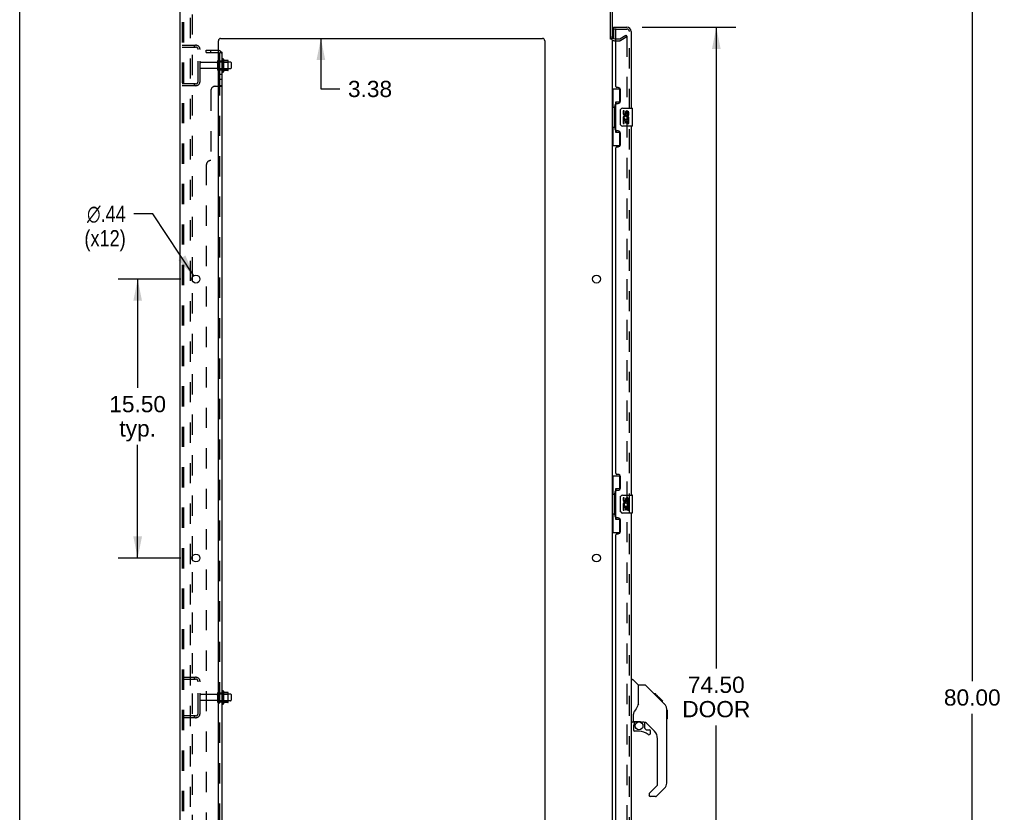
# Model space of a CAD drawing. Header units: inches. Extents: x 0 to 204, y 0 to 132.
# Tile 2 of 113: x 0 to 55, y 43 to 87. Entities that reach past the tile are written whole.
import ezdxf

# ---------------------------------------------------------------- set-up
doc = ezdxf.new("R2010")
doc.units = ezdxf.units.IN
doc.header["$LTSCALE"] = 11.243375
doc.header["$MEASUREMENT"] = 0
doc.linetypes.add('HIDDEN', pattern=[0.2, 0.1, -0.1])
doc.layers.get('0').update_dxf_attribs({"linetype": 'CONTINUOUS'})
for name, color, linetype in [('DEFAULT_2', 8, 'HIDDEN'), ('DIMENSIONS', 7, 'CONTINUOUS'), ('DOOR_ASSEMBLY', 7, 'CONTINUOUS'), ('SUBPANEL', 7, 'CONTINUOUS')]:
    doc.layers.add(name, color=color, linetype=linetype)
doc.styles.get("Standard").update_dxf_attribs({"font": 'arial.ttf'})
doc.styles.add('TEXTSTYLE_1', font='gdt', dxfattribs={"width": 0.8})
doc.dimstyles.new('DIMSTYLE_1', dxfattribs={"dimtxt": 0.901875, "dimasz": 1.2025, "dimexe": 0.09, "dimexo": 0.07, "dimgap": 0.0375, "dimtad": 0, "dimtih": 1, "dimtoh": 1, "dimzin": 4, "dimdsep": 46, "dimtxsty": 'Standard', "dimblk": '_FILLED', "dimblk1": '_FILLED', "dimblk2": '_FILLED', "dimcen": 0.09, "dimadec": 3, "dimazin": 1, "dimtfac": 1, "dimtdec": 3, "dimtofl": 0, "dimtmove": 0, "dimatfit": 3, "dimldrblk": '_FILLED', "dimfxl": 0, "dimtolj": 1, "dimtzin": 4, "dimarcsym": 0})
doc.dimstyles.new('DIMSTYLE_2', dxfattribs={"dimtxt": 0.901875, "dimasz": 1.2025, "dimexe": 0.09, "dimexo": 0.07, "dimgap": 0.09, "dimtad": 0, "dimtih": 1, "dimtoh": 1, "dimzin": 4, "dimdsep": 46, "dimtxsty": 'Standard', "dimblk": '_FILLED', "dimblk1": '_FILLED', "dimblk2": '_FILLED', "dimcen": 0.09, "dimadec": 3, "dimazin": 1, "dimtfac": 1, "dimtdec": 3, "dimtofl": 0, "dimtmove": 0, "dimatfit": 1, "dimldrblk": '_FILLED', "dimfxl": 0, "dimtolj": 1, "dimtzin": 4, "dimarcsym": 0})

# ---------------------------------------------------------------- blocks, each defined once
blk = doc.blocks.new('_FILLED')
at = {"color": 0, "linetype": 'ByBlock'}
blk.add_solid([(0, 0), (-1, 0.2), (-1, -0.2)], dxfattribs=at)
blk = doc.blocks.new('*D9')
at = {"layer": 'DIMENSIONS', "color": 2, "linetype": 'Continuous'}
for p, q in [((34.567, 86.54), (39.777, 86.54)), ((38.694, 86.54), (38.694, 50.898)), ((38.694, 12.04), (38.694, 47.741)), ((34.567, 12.04), (39.777, 12.04))]:
    blk.add_line(p, q, dxfattribs=at)
at = {"layer": 'DIMENSIONS', "color": 2, "linetype": 'Continuous', "xscale": 1.2025, "yscale": 1.2025, "zscale": 1.2025}
for p, rotation in [((38.694, 86.54), 90), ((38.694, 12.04), 270)]:
    blk.add_blockref('_FILLED', p, dxfattribs=dict(at, rotation=rotation))
at = {"layer": 'DIMENSIONS', "color": 2, "linetype": 'Continuous', "insert": (38.694, 50.447), "char_height": 0.9019, "width": 3.77513, "attachment_point": 2, "line_spacing_factor": 0.9}
blk.add_mtext('74.50\\PDOOR', dxfattribs=at)
blk = doc.blocks.new('*D13')
at = {"layer": 'DIMENSIONS', "color": 2, "linetype": 'Continuous'}
for p, q in [((8.947, 72.54), (5.47, 72.54)), ((6.553, 72.54), (6.553, 66.494)), ((6.553, 57.04), (6.553, 63.338)), ((8.947, 57.04), (5.47, 57.04))]:
    blk.add_line(p, q, dxfattribs=at)
at = {"layer": 'DIMENSIONS', "color": 2, "linetype": 'Continuous', "xscale": 1.2025, "yscale": 1.2025, "zscale": 1.2025}
for p, rotation in [((6.553, 72.54), 90), ((6.553, 57.04), 270)]:
    blk.add_blockref('_FILLED', p, dxfattribs=dict(at, rotation=rotation))
at = {"layer": 'DIMENSIONS', "color": 2, "linetype": 'Continuous', "insert": (6.553, 66.043), "char_height": 0.9019, "width": 3.15153, "attachment_point": 2, "line_spacing_factor": 0.9}
blk.add_mtext('15.50\\Ptyp.', dxfattribs=at)
blk = doc.blocks.new('*D14')
at = {"layer": 'DIMENSIONS', "color": 2, "linetype": 'Continuous'}
for p, q in [((7.394, 76.168), (6.342, 76.168)), ((9.668, 72.722), (7.394, 76.168))]:
    blk.add_line(p, q, dxfattribs=at)
at = {"layer": 'DIMENSIONS', "color": 2, "linetype": 'Continuous', "xscale": 1.2025, "yscale": 1.2025, "zscale": 1.2025, "rotation": 303.4182406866}
blk.add_blockref('_FILLED', (9.668, 72.722), dxfattribs=at)
at = {"layer": 'DIMENSIONS', "color": 2, "linetype": 'Continuous', "insert": (5.891, 76.619), "char_height": 0.90187, "width": 2.95261, "attachment_point": 3, "line_spacing_factor": 0.9, "style": 'TEXTSTYLE_1'}
blk.add_mtext('{\\fgdt;n}\\fArial;.44\\P(x12)', dxfattribs=at)
blk = doc.blocks.new('*D15')
at = {"layer": 'DIMENSIONS', "color": 2, "linetype": 'Continuous'}
for p, q in [((16.731, 89.29), (16.731, 91.695)), ((16.731, 85.915), (16.731, 83.108)), ((16.731, 83.108), (17.783, 83.108))]:
    blk.add_line(p, q, dxfattribs=at)
at = {"layer": 'DIMENSIONS', "color": 2, "linetype": 'Continuous', "xscale": 1.2025, "yscale": 1.2025, "zscale": 1.2025}
for p, rotation in [((16.731, 89.29), 270), ((16.731, 85.915), 90)]:
    blk.add_blockref('_FILLED', p, dxfattribs=dict(at, rotation=rotation))
at = {"layer": 'DIMENSIONS', "color": 2, "linetype": 'Continuous', "insert": (18.234, 83.559), "char_height": 0.9019, "width": 2.45082, "attachment_point": 1, "line_spacing_factor": 0.9}
blk.add_mtext('3.38', dxfattribs=at)
blk = doc.blocks.new('*D16')
at = {"layer": 'DIMENSIONS', "color": 2, "linetype": 'Continuous'}
for p, q in [((54.622, 89.29), (51.831, 89.29)), ((52.913, 89.29), (52.913, 50.191)), ((52.913, 9.29), (52.913, 48.388)), ((54.622, 9.29), (51.831, 9.29))]:
    blk.add_line(p, q, dxfattribs=at)
at = {"layer": 'DIMENSIONS', "color": 2, "linetype": 'Continuous', "xscale": 1.2025, "yscale": 1.2025, "zscale": 1.2025}
for p, rotation in [((52.913, 89.29), 90), ((52.913, 9.29), 270)]:
    blk.add_blockref('_FILLED', p, dxfattribs=dict(at, rotation=rotation))
at = {"layer": 'DIMENSIONS', "color": 2, "linetype": 'Continuous', "insert": (52.913, 49.741), "char_height": 0.9019, "width": 3.15153, "attachment_point": 2, "line_spacing_factor": 0.9}
blk.add_mtext('80.00', dxfattribs=at)

msp = doc.modelspace()

# ---------------------------------------------------------------- linework, layer by layer
at = {"color": 7, "linetype": 'Continuous'}
for p, q in [((0, 0), (0, 132.275)), ((32.809, 85.894), (32.913, 85.894)), ((11.312, 84.77), (11.312, 84.059)), ((11.568, 84.692), (11.34, 84.692)), ((11.578, 84.159), (11.578, 84.67)), ((11.712, 84.602), (11.578, 84.602)), ((11.712, 84.227), (11.578, 84.227)), ((11.742, 84.572), (11.742, 84.257)), ((11.568, 84.137), (11.34, 84.137)), ((11.312, 49.645), (11.312, 48.934)), ((11.568, 49.567), (11.34, 49.567)), ((11.578, 49.034), (11.578, 49.545)), ((11.712, 49.477), (11.578, 49.477)), ((11.742, 49.447), (11.742, 49.132)), ((11.568, 49.012), (11.34, 49.012)), ((11.712, 49.102), (11.578, 49.102))]:
    msp.add_line(p, q, dxfattribs=at)
at = {"color": 3, "linetype": 'Continuous'}
for p, q in [((8.913, 9.394), (8.913, 89.186)), ((32.809, 85.882), (32.809, 89.043)), ((32.913, 89.043), (32.913, 85.894)), ((11.163, 85.915), (29.038, 85.915)), ((33.056, 85.894), (33.117, 85.894)), ((11.038, 11.415), (11.038, 85.79)), ((29.163, 85.79), (29.163, 11.415)), ((32.913, 85.842), (32.913, 12.738)), ((9.593, 72.442), (9.593, 72.637)), ((9.593, 56.942), (9.593, 57.137))]:
    msp.add_line(p, q, dxfattribs=at)
for centre in [(9.788, 72.54), (32.038, 72.54), (9.788, 57.04), (32.038, 57.04)]:
    msp.add_circle(centre, 0.219, dxfattribs=at)
for centre, radius, start, end in [((11.163, 85.79), 0.125, 90, 180), ((29.038, 85.79), 0.125, 0, 90), ((33.056, 86.036), 0.142, 180, 270)]:
    msp.add_arc(centre, radius, start, end, dxfattribs=at)
at = {"color": 7, "linetype": 'Continuous'}
for centre, radius, start, end in [((11.281, 84.749), 0.0384, 34.4497, 180), ((11.062, 84.672), 0.055, 360, 115.9094), ((10.712, 84.415), 0.698, 23.9679, 30.6631), ((11.359, 84.702), 0.01, 203.9679, 270), ((11.568, 84.682), 0.01, 5.1938, 90), ((11.437, 84.67), 0.141, 0, 5.2081), ((11.712, 84.572), 0.03, 360, 90), ((11.712, 84.257), 0.03, 270, 0), ((11.062, 84.157), 0.055, 244.0906, 0), ((11.281, 84.08), 0.0384, 180, 325.5503), ((10.712, 84.415), 0.698, 329.3369, 336.0321), ((11.359, 84.127), 0.01, 90, 156.0321), ((11.568, 84.147), 0.01, 270, 354.8062), ((11.437, 84.159), 0.141, 354.7919, 360), ((11.281, 49.624), 0.0384, 34.4497, 180), ((10.712, 49.29), 0.698, 23.9679, 30.6631), ((11.359, 49.577), 0.01, 203.9679, 270), ((11.568, 49.557), 0.01, 5.1938, 90), ((11.437, 49.545), 0.141, 0, 5.2081), ((11.712, 49.447), 0.03, 360, 90), ((11.281, 48.955), 0.0384, 180, 325.5503), ((10.712, 49.29), 0.698, 329.3369, 336.0321), ((11.359, 49.002), 0.01, 90, 156.0321), ((11.568, 49.022), 0.01, 270, 354.8062), ((11.437, 49.034), 0.141, 354.7919, 360), ((11.712, 49.132), 0.03, 270, 0)]:
    msp.add_arc(centre, radius, start, end, dxfattribs=at)
at = {"layer": 'DEFAULT_2', "color": 8, "linetype": 'HIDDEN'}
for p, q in [((9.017, 89.072), (9.017, 9.507)), ((9.091, 89.072), (9.091, 9.507)), ((9.489, 9.477), (9.489, 89.102)), ((9.593, 72.637), (9.593, 87.942)), ((33.117, 85.894), (33.318, 85.894)), ((33.334, 85.898), (33.674, 86.094)), ((33.726, 86.004), (33.386, 85.808)), ((33.674, 86.094), (33.726, 86.004)), ((33.726, 86.024), (33.726, 12.555)), ((9.017, 85.54), (9.771, 85.54)), ((9.017, 85.436), (9.771, 85.436)), ((9.69, 85.54), (9.69, 85.436)), ((33.056, 85.79), (33.318, 85.79)), ((9.913, 83.536), (9.913, 85.293)), ((10.017, 83.536), (10.017, 85.293)), ((10.945, 84.58), (10.047, 84.58)), ((10.945, 84.25), (10.047, 84.25)), ((11.007, 84.157), (11.007, 84.672)), ((11.117, 84.157), (11.117, 84.672)), ((11.578, 84.602), (11.117, 84.602)), ((11.578, 84.227), (11.117, 84.227)), ((11.242, 84.749), (11.242, 84.08)), ((11.262, 84.598), (11.242, 84.618)), ((11.262, 84.231), (11.242, 84.211)), ((11.262, 84.598), (11.262, 84.231)), ((11.262, 84.598), (11.558, 84.598)), ((11.262, 84.231), (11.558, 84.231)), ((11.558, 84.598), (11.578, 84.618)), ((11.558, 84.598), (11.558, 84.231)), ((11.558, 84.231), (11.578, 84.211)), ((9.771, 83.394), (9.017, 83.394)), ((9.771, 83.29), (9.017, 83.29)), ((9.69, 83.394), (9.69, 83.29)), ((9.593, 57.137), (9.593, 72.442)), ((9.593, 41.637), (9.593, 56.942)), ((9.017, 50.415), (9.771, 50.415)), ((9.69, 50.415), (9.69, 50.311)), ((9.017, 50.311), (9.771, 50.311)), ((9.913, 48.411), (9.913, 50.168)), ((10.017, 48.411), (10.017, 50.168)), ((10.945, 49.455), (10.047, 49.455)), ((11.007, 49.032), (11.007, 49.547)), ((11.117, 49.032), (11.117, 49.547)), ((11.578, 49.477), (11.117, 49.477)), ((11.242, 49.624), (11.242, 48.955)), ((11.262, 49.473), (11.242, 49.493)), ((11.262, 49.473), (11.262, 49.106)), ((11.262, 49.473), (11.558, 49.473)), ((11.558, 49.473), (11.578, 49.493)), ((11.558, 49.473), (11.558, 49.106)), ((10.945, 49.125), (10.047, 49.125)), ((11.578, 49.102), (11.117, 49.102)), ((11.262, 49.106), (11.242, 49.086)), ((11.262, 49.106), (11.558, 49.106)), ((11.558, 49.106), (11.578, 49.086)), ((9.771, 48.269), (9.017, 48.269)), ((9.771, 48.165), (9.017, 48.165)), ((9.69, 48.269), (9.69, 48.165))]:
    msp.add_line(p, q, dxfattribs=at)
for points in [[(33.709, 86.044), (33.708, 86.044), (33.706, 86.044), (33.704, 86.043), (33.703, 86.043), (33.701, 86.042)], [(33.712, 86.044), (33.71, 86.044), (33.709, 86.044)], [(33.712, 86.044), (33.714, 86.043), (33.716, 86.042), (33.718, 86.041), (33.719, 86.04), (33.721, 86.038), (33.722, 86.037), (33.723, 86.035), (33.724, 86.033), (33.725, 86.031), (33.725, 86.029), (33.726, 86.026), (33.726, 86.024)]]:
    msp.add_lwpolyline(points, dxfattribs=at)
for centre, radius, start, end in [((33.056, 86.036), 0.246, 180, 270), ((33.318, 85.927), 0.033, 270, 300), ((9.771, 85.293), 0.246, 0, 90), ((9.771, 85.293), 0.142, 0, 90), ((33.318, 85.927), 0.137, 270, 300), ((10.047, 84.55), 0.03, 90, 180), ((10.047, 84.28), 0.03, 180, 270), ((10.945, 84.642), 0.0625, 270, 360), ((10.945, 84.187), 0.0625, 0, 90), ((11.062, 84.672), 0.055, 115.9094, 180), ((11.062, 84.157), 0.055, 180, 244.0906), ((9.771, 83.536), 0.246, 270, 360), ((9.771, 83.536), 0.142, 270, 360), ((9.771, 50.168), 0.246, 0, 90), ((9.771, 50.168), 0.142, 0, 90), ((10.047, 49.425), 0.03, 90, 180), ((10.945, 49.517), 0.0625, 270, 360), ((11.062, 49.547), 0.055, 360, 180), ((10.047, 49.155), 0.03, 180, 270), ((10.945, 49.062), 0.0625, 0, 90), ((11.062, 49.032), 0.055, 180, 0), ((9.771, 48.411), 0.246, 270, 360), ((9.771, 48.411), 0.142, 270, 360)]:
    msp.add_arc(centre, radius, start, end, dxfattribs=at)
at = {"layer": 'DOOR_ASSEMBLY', "color": 7, "linetype": 'Continuous'}
for p, q in [((32.992, 86.436), (32.992, 86.54)), ((32.992, 86.416), (32.992, 85.909)), ((32.913, 83.115), (33.354, 83.115)), ((32.952, 83.115), (32.952, 82.09)), ((33.317, 83.115), (33.317, 82.335)), ((32.931, 82.09), (32.931, 80.99)), ((32.931, 82.09), (33.053, 82.09)), ((33.053, 82.12), (33.053, 82.14)), ((33.053, 80.99), (33.053, 82.09)), ((33.09, 82.38), (33.09, 80.7)), ((33.317, 82.38), (33.09, 82.38)), ((33.476, 82.04), (34.016, 82.04)), ((33.376, 81.14), (33.376, 81.94)), ((33.514, 81.885), (33.514, 81.749)), ((33.577, 81.885), (33.514, 81.885)), ((33.577, 81.749), (33.577, 81.885)), ((33.642, 81.812), (33.642, 81.743)), ((33.703, 81.749), (33.703, 81.791)), ((33.765, 81.791), (33.765, 81.655)), ((33.765, 81.655), (33.828, 81.655)), ((33.828, 81.655), (33.828, 81.791)), ((34.031, 81.055), (34.031, 82.025)), ((32.931, 80.99), (33.053, 80.99)), ((32.952, 80.99), (32.952, 79.965)), ((33.053, 80.939), (33.053, 80.959)), ((34.016, 81.04), (33.476, 81.04)), ((33.514, 81.424), (33.514, 81.194)), ((33.532, 81.424), (33.514, 81.424)), ((33.514, 81.194), (33.577, 81.194)), ((33.567, 81.424), (33.594, 81.443)), ((33.567, 81.424), (33.828, 81.424)), ((33.577, 81.194), (33.577, 81.361)), ((33.577, 81.361), (33.642, 81.361)), ((33.642, 81.361), (33.642, 81.225)), ((33.642, 81.225), (33.703, 81.225)), ((33.703, 81.225), (33.703, 81.361)), ((33.703, 81.361), (33.765, 81.361)), ((33.758, 81.46), (33.815, 81.435)), ((33.765, 81.361), (33.765, 81.194)), ((33.765, 81.194), (33.828, 81.194)), ((33.828, 81.194), (33.828, 81.424)), ((33.09, 80.7), (33.317, 80.7)), ((33.317, 80.745), (33.317, 79.965)), ((32.913, 79.965), (33.354, 79.965)), ((32.913, 61.615), (33.354, 61.615)), ((32.952, 61.615), (32.952, 60.59)), ((33.317, 61.615), (33.317, 60.835)), ((33.09, 60.88), (33.09, 59.2)), ((33.317, 60.88), (33.09, 60.88)), ((32.931, 60.59), (32.931, 59.49)), ((32.931, 60.59), (33.053, 60.59)), ((33.053, 60.62), (33.053, 60.64)), ((33.053, 59.49), (33.053, 60.59)), ((33.376, 59.64), (33.376, 60.44)), ((33.476, 60.54), (34.016, 60.54)), ((33.514, 60.385), (33.514, 60.249)), ((33.577, 60.385), (33.514, 60.385)), ((33.577, 60.249), (33.577, 60.385)), ((33.642, 60.312), (33.642, 60.243)), ((33.703, 60.249), (33.703, 60.291)), ((33.765, 60.291), (33.765, 60.155)), ((33.828, 60.155), (33.828, 60.291)), ((34.031, 59.555), (34.031, 60.525)), ((33.532, 59.924), (33.514, 59.924)), ((33.514, 59.924), (33.514, 59.694)), ((33.514, 59.694), (33.577, 59.694)), ((33.567, 59.924), (33.594, 59.943)), ((33.567, 59.924), (33.828, 59.924)), ((33.577, 59.861), (33.642, 59.861)), ((33.577, 59.694), (33.577, 59.861)), ((33.642, 59.861), (33.642, 59.725)), ((33.642, 59.725), (33.703, 59.725)), ((33.703, 59.861), (33.765, 59.861)), ((33.703, 59.725), (33.703, 59.861)), ((33.758, 59.96), (33.815, 59.935)), ((33.765, 60.155), (33.828, 60.155)), ((33.765, 59.861), (33.765, 59.694)), ((33.765, 59.694), (33.828, 59.694)), ((33.828, 59.694), (33.828, 59.924)), ((32.931, 59.49), (33.053, 59.49)), ((32.952, 59.49), (32.952, 58.465)), ((33.053, 59.439), (33.053, 59.459)), ((33.09, 59.2), (33.317, 59.2)), ((33.317, 59.245), (33.317, 58.465)), ((34.016, 59.54), (33.476, 59.54)), ((32.913, 58.465), (33.354, 58.465)), ((33.971, 50.294), (34.034, 50.294)), ((34.359, 49.984), (34.062, 50.282)), ((34.726, 49.979), (34.365, 49.979)), ((34.365, 48.874), (34.365, 49.979)), ((35.547, 49.191), (34.782, 49.956)), ((35.303, 49.501), (35.236, 49.501)), ((35.31, 49.494), (35.244, 49.494)), ((35.32, 49.484), (35.253, 49.484)), ((35.327, 49.477), (35.26, 49.477)), ((35.335, 49.469), (35.268, 49.469)), ((35.354, 49.45), (35.288, 49.45)), ((35.303, 49.501), (35.63, 49.174)), ((35.377, 49.427), (35.31, 49.427)), ((35.4, 49.404), (35.333, 49.404)), ((35.424, 49.38), (35.357, 49.38)), ((35.448, 49.356), (35.381, 49.356)), ((35.471, 49.333), (35.404, 49.333)), ((35.494, 49.311), (35.427, 49.311)), ((35.514, 49.29), (35.447, 49.29)), ((35.531, 49.273), (35.464, 49.273)), ((35.544, 49.26), (35.477, 49.26)), ((35.548, 49.256), (35.482, 49.256)), ((35.55, 49.254), (35.484, 49.254)), ((35.551, 49.253), (35.484, 49.253)), ((35.552, 49.253), (35.485, 49.253)), ((35.52, 49.217), (35.485, 49.252)), ((35.554, 49.25), (35.487, 49.25)), ((35.559, 49.246), (35.492, 49.246)), ((35.564, 49.24), (35.498, 49.24)), ((35.578, 49.226), (35.511, 49.226)), ((34.365, 48.937), (34.344, 48.879)), ((35.546, 49.19), (35.52, 49.217)), ((35.593, 49.211), (35.526, 49.211)), ((35.601, 49.203), (35.534, 49.203)), ((35.608, 49.197), (35.541, 49.197)), ((35.546, 49.19), (35.825, 48.912)), ((35.62, 49.184), (35.553, 49.184)), ((35.625, 49.179), (35.558, 49.179)), ((35.628, 49.176), (35.562, 49.176)), ((35.63, 49.175), (35.563, 49.175)), ((35.63, 49.174), (35.563, 49.174)), ((35.63, 49.174), (35.564, 49.174)), ((35.719, 49.085), (35.63, 49.174)), ((35.648, 49.09), (35.715, 49.09)), ((35.716, 49.088), (35.649, 49.088)), ((35.719, 49.085), (35.652, 49.085)), ((34.089, 47.951), (34.089, 48.358)), ((35.94, 48.634), (35.939, 48.665)), ((35.94, 44.531), (35.94, 48.634)), ((35.96, 48.583), (35.94, 48.603)), ((35.96, 48.583), (35.96, 48.107)), ((34.05, 47.912), (33.971, 47.912)), ((34.089, 47.734), (34.089, 47.496)), ((34.109, 47.953), (34.404, 47.953)), ((34.147, 47.873), (34.227, 47.953)), ((34.153, 47.867), (34.15, 47.87)), ((34.157, 47.864), (34.153, 47.867)), ((34.161, 47.859), (34.157, 47.864)), ((34.677, 47.912), (34.589, 47.912)), ((34.719, 47.58), (34.719, 47.907)), ((35.255, 47.415), (34.754, 47.917)), ((35.96, 48.107), (35.94, 48.087)), ((34.404, 47.418), (34.168, 47.418)), ((34.723, 47.572), (34.795, 47.5)), ((34.803, 47.496), (34.956, 47.496)), ((35.034, 47.298), (35.034, 47.418)), ((35.428, 44.446), (35.428, 46.998)), ((34.969, 43.955), (35.405, 44.39)), ((34.956, 43.921), (34.956, 43.857)), ((35.317, 43.778), (35.034, 43.778)), ((35.825, 44.253), (35.372, 43.801))]:
    msp.add_line(p, q, dxfattribs=at)
at = {"layer": 'DOOR_ASSEMBLY', "color": 3, "linetype": 'Continuous'}
for p, q in [((32.992, 86.54), (33.725, 86.54)), ((33.117, 83.247), (33.117, 86.416)), ((33.971, 86.293), (33.971, 82.04)), ((33.237, 83.187), (33.177, 83.187)), ((33.367, 82.437), (33.367, 83.057)), ((33.117, 80.832), (33.117, 82.247)), ((33.177, 82.307), (33.237, 82.307)), ((33.971, 81.04), (33.971, 60.54)), ((33.237, 80.772), (33.177, 80.772)), ((33.367, 80.022), (33.367, 80.642)), ((33.177, 79.892), (33.237, 79.892)), ((33.117, 61.747), (33.117, 79.832)), ((33.237, 61.687), (33.177, 61.687)), ((33.367, 60.937), (33.367, 61.557)), ((33.117, 59.332), (33.117, 60.747)), ((33.177, 60.807), (33.237, 60.807)), ((33.237, 59.272), (33.177, 59.272)), ((33.367, 58.522), (33.367, 59.142)), ((33.971, 59.54), (33.971, 39.04)), ((33.117, 40.247), (33.117, 58.332)), ((33.177, 58.392), (33.237, 58.392))]:
    msp.add_line(p, q, dxfattribs=at)
at = {"layer": 'DOOR_ASSEMBLY', "color": 8, "linetype": 'HIDDEN'}
for p, q in [((33.137, 86.436), (32.992, 86.436)), ((33.137, 86.436), (33.725, 86.436)), ((33.867, 12.286), (33.867, 86.293))]:
    msp.add_line(p, q, dxfattribs=at)
at = {"layer": 'DOOR_ASSEMBLY', "color": 7, "linetype": 'Continuous'}
for points in [[(33.09, 82.356), (33.09, 82.352), (33.091, 82.349), (33.092, 82.345), (33.093, 82.34), (33.095, 82.336), (33.097, 82.331), (33.099, 82.325), (33.102, 82.319), (33.106, 82.313), (33.11, 82.306), (33.114, 82.298), (33.119, 82.291), (33.124, 82.282), (33.126, 82.279)], [(33.376, 81.94), (33.377, 81.946), (33.377, 81.952), (33.378, 81.958), (33.379, 81.964), (33.381, 81.97), (33.383, 81.976)], [(33.383, 81.103), (33.381, 81.109), (33.379, 81.115), (33.378, 81.121), (33.377, 81.127), (33.377, 81.133), (33.376, 81.14)], [(33.126, 80.801), (33.124, 80.797), (33.119, 80.789), (33.114, 80.781), (33.11, 80.773), (33.106, 80.767), (33.102, 80.76), (33.099, 80.754), (33.097, 80.749), (33.095, 80.743), (33.093, 80.739), (33.092, 80.734), (33.091, 80.73), (33.09, 80.727), (33.09, 80.723)], [(33.09, 60.856), (33.09, 60.852), (33.091, 60.849), (33.092, 60.845), (33.093, 60.84), (33.095, 60.836), (33.097, 60.831), (33.099, 60.825), (33.102, 60.819), (33.106, 60.813), (33.11, 60.806), (33.114, 60.798), (33.119, 60.791), (33.124, 60.782), (33.126, 60.779)], [(33.376, 60.44), (33.377, 60.446), (33.377, 60.452), (33.378, 60.458), (33.379, 60.464), (33.381, 60.47), (33.383, 60.476)], [(33.383, 59.603), (33.381, 59.609), (33.379, 59.615), (33.378, 59.621), (33.377, 59.627), (33.377, 59.633), (33.376, 59.64)], [(33.126, 59.301), (33.124, 59.297), (33.119, 59.289), (33.114, 59.281), (33.11, 59.273), (33.106, 59.267), (33.102, 59.26), (33.099, 59.254), (33.097, 59.249), (33.095, 59.243), (33.093, 59.239), (33.092, 59.234), (33.091, 59.23), (33.09, 59.227), (33.09, 59.223)], [(34.782, 49.956), (34.774, 49.962), (34.766, 49.968), (34.756, 49.973), (34.747, 49.976), (34.736, 49.978), (34.726, 49.979)], [(35.485, 49.252), (35.464, 49.273), (35.442, 49.295), (35.42, 49.317)], [(34.344, 48.879), (34.314, 48.81), (34.277, 48.74), (34.235, 48.667), (34.188, 48.594), (34.143, 48.529)], [(35.94, 48.634), (35.939, 48.664), (35.933, 48.705), (35.924, 48.746), (35.91, 48.785), (35.892, 48.822), (35.871, 48.857), (35.845, 48.89), (35.825, 48.912)], [(34.143, 48.529), (34.132, 48.512), (34.116, 48.483), (34.104, 48.451), (34.095, 48.417), (34.09, 48.382), (34.089, 48.358)], [(34.161, 47.859), (34.152, 47.849), (34.143, 47.838), (34.136, 47.827), (34.129, 47.814), (34.123, 47.802), (34.118, 47.789), (34.114, 47.775), (34.112, 47.762), (34.11, 47.748), (34.109, 47.734)], [(34.15, 47.87), (34.149, 47.872), (34.148, 47.873), (34.147, 47.873), (34.147, 47.873)], [(34.404, 47.953), (34.412, 47.953), (34.432, 47.952), (34.452, 47.949), (34.472, 47.946), (34.492, 47.941), (34.51, 47.936), (34.526, 47.93), (34.54, 47.925), (34.552, 47.921), (34.563, 47.917), (34.572, 47.915), (34.58, 47.913), (34.588, 47.912), (34.589, 47.912)]]:
    msp.add_lwpolyline(points, dxfattribs=at)
msp.add_circle((34.404, 47.713), 0.217, dxfattribs=at)
for centre, radius, start, end in [((33.012, 86.416), 0.02, 90, 180), ((33.476, 81.94), 0.1, 90, 158.7946), ((34.016, 82.025), 0.015, 0, 90), ((33.608, 81.749), 0.0943, 180, 360), ((33.668, 81.497), 0.154, 161.4199, 206.1963), ((33.671, 81.498), 0.157, 336.5966, 161.8791), ((33.608, 81.749), 0.0314, 180, 261.2295), ((33.671, 81.498), 0.0943, 336.5966, 215.1122), ((33.608, 81.754), 0.0362, 263.4285, 341.7628), ((33.734, 81.791), 0.0943, 68.6999, 167.4338), ((33.734, 81.791), 0.0314, 0, 180.0485), ((33.734, 81.791), 0.0943, 0, 68.6704), ((33.476, 81.14), 0.1, 201.205, 270), ((33.671, 81.498), 0.157, 205.737, 207.8532), ((34.016, 81.055), 0.015, 270, 360), ((33.476, 60.44), 0.1, 90, 158.7946), ((33.608, 60.249), 0.0943, 180, 360), ((33.608, 60.249), 0.0314, 180, 261.2295), ((33.608, 60.254), 0.0362, 263.4285, 341.7628), ((33.734, 60.291), 0.0943, 68.6999, 167.4338), ((33.734, 60.291), 0.0314, 0, 180.0485), ((33.734, 60.291), 0.0943, 0, 68.6704), ((34.016, 60.525), 0.015, 0, 90), ((33.668, 59.997), 0.154, 161.4199, 206.1963), ((33.671, 59.998), 0.157, 336.5966, 161.8791), ((33.671, 59.998), 0.157, 205.737, 207.8532), ((33.671, 59.998), 0.0943, 336.5966, 215.1122), ((33.476, 59.64), 0.1, 201.205, 270), ((34.016, 59.555), 0.015, 270, 360), ((34.034, 50.254), 0.0394, 45, 90), ((34.345, 49.97), 0.0197, 0, 45), ((35.507, 48.618), 0.433, 42.2386, 42.7273), ((34.05, 47.951), 0.0394, 270, 360), ((34.109, 47.973), 0.0197, 180, 270), ((34.286, 47.734), 0.197, 135, 180), ((34.677, 47.715), 0.197, 45, 90), ((34.168, 47.496), 0.0787, 180, 270), ((34.404, 46.63), 0.787, 50.4788, 90), ((34.731, 47.58), 0.0118, 180, 225), ((34.803, 47.508), 0.0118, 225, 270), ((34.956, 47.298), 0.0787, 230.4788, 360), ((34.956, 47.418), 0.0787, 0, 90), ((34.837, 46.998), 0.591, 0, 45), ((35.349, 44.446), 0.0787, 315, 360), ((35.546, 44.531), 0.394, 315, 360), ((35.003, 43.921), 0.0472, 135, 180), ((35.034, 43.857), 0.0787, 180, 270), ((35.317, 43.857), 0.0787, 270, 315)]:
    msp.add_arc(centre, radius, start, end, dxfattribs=at)
at = {"layer": 'DOOR_ASSEMBLY', "color": 3, "linetype": 'Continuous'}
for centre, radius, start, end in [((33.137, 86.416), 0.02, 90, 180), ((33.725, 86.293), 0.246, 0, 90), ((33.177, 83.247), 0.06, 180, 270), ((33.237, 83.057), 0.13, 0, 90), ((33.177, 82.247), 0.06, 90, 180), ((33.237, 82.437), 0.13, 270, 360), ((33.177, 80.832), 0.06, 180, 270), ((33.237, 80.642), 0.13, 0, 90), ((33.177, 79.832), 0.06, 90, 180), ((33.237, 80.022), 0.13, 270, 360), ((33.177, 61.747), 0.06, 180, 270), ((33.237, 61.557), 0.13, 0, 90), ((33.177, 60.747), 0.06, 90, 180), ((33.237, 60.937), 0.13, 270, 360), ((33.177, 59.332), 0.06, 180, 270), ((33.237, 59.142), 0.13, 0, 90), ((33.237, 58.522), 0.13, 270, 360), ((33.177, 58.332), 0.06, 90, 180)]:
    msp.add_arc(centre, radius, start, end, dxfattribs=at)
at = {"layer": 'DOOR_ASSEMBLY', "color": 8, "linetype": 'HIDDEN'}
msp.add_arc((33.725, 86.293), 0.142, 0, 90, dxfattribs=at)
at = {"layer": 'DOOR_ASSEMBLY', "color": 7, "linetype": 'Continuous'}
for centre, start_param, end_param in [((33.157, 82.13), 0.699287, 1.51401), ((33.157, 82.13), -4.655602, -3.84088), ((33.157, 80.949), 0.699287, 1.51401), ((33.157, 80.949), -4.655602, -3.84088), ((33.157, 60.63), 0.699287, 1.51401), ((33.157, 60.63), -4.655602, -3.84088), ((33.157, 59.449), 0.699287, 1.51401), ((33.157, 59.449), -4.655602, -3.84088)]:
    msp.add_ellipse(centre, major_axis=(0, 0.18), ratio=0.579493, start_param=start_param, end_param=end_param, dxfattribs=at)
at = {"layer": 'SUBPANEL', "color": 8, "linetype": 'HIDDEN'}
for p, q in [((10.367, 85.133), (10.367, 85.258)), ((10.367, 85.258), (11.005, 85.258)), ((10.367, 85.133), (11.005, 85.133)), ((10.617, 85.133), (10.617, 85.258)), ((11.142, 85.133), (11.092, 85.092)), ((11.117, 84.665), (11.242, 84.665)), ((11.117, 84.165), (11.242, 84.165)), ((11.117, 83.936), (11.242, 83.936)), ((10.867, 83.258), (11.038, 83.258)), ((11.116, 83.289), (11.117, 83.291)), ((11.117, 83.655), (11.242, 83.655)), ((11.117, 83.292), (11.117, 83.294)), ((11.117, 15.285), (11.117, 83.294)), ((10.617, 83.008), (10.617, 79.133)), ((10.367, 78.883), (10.367, 19.696)), ((11.117, 49.54), (11.242, 49.54)), ((11.117, 49.04), (11.242, 49.04))]:
    msp.add_line(p, q, dxfattribs=at)
at = {"layer": 'SUBPANEL', "color": 7, "linetype": 'Continuous'}
for p, q in [((11.117, 83.294), (11.117, 85.133)), ((11.117, 85.133), (11.242, 85.133)), ((11.188, 85.172), (11.142, 85.133)), ((11.117, 83.294), (11.242, 83.294))]:
    msp.add_line(p, q, dxfattribs=at)
at = {"layer": 'SUBPANEL', "color": 3, "linetype": 'Continuous'}
for p, q in [((11.242, 13.446), (11.242, 85.133)), ((11.038, 83.258), (11.188, 83.258))]:
    msp.add_line(p, q, dxfattribs=at)
at = {"layer": 'SUBPANEL', "color": 7, "linetype": 'Continuous'}
for points in [[(11.092, 85.092), (11.091, 85.093), (11.091, 85.094), (11.091, 85.095), (11.092, 85.096), (11.092, 85.097), (11.093, 85.098), (11.094, 85.099), (11.095, 85.101), (11.096, 85.102), (11.098, 85.104), (11.099, 85.106)], [(11.099, 85.106), (11.103, 85.11), (11.105, 85.112), (11.107, 85.114), (11.109, 85.116), (11.111, 85.119)], [(11.111, 85.119), (11.112, 85.121), (11.114, 85.123), (11.115, 85.126), (11.116, 85.128)], [(11.092, 83.258), (11.091, 83.26), (11.091, 83.262), (11.091, 83.263), (11.092, 83.265), (11.092, 83.267), (11.093, 83.268), (11.094, 83.27), (11.095, 83.271), (11.096, 83.273), (11.098, 83.274), (11.099, 83.275), (11.101, 83.277), (11.103, 83.278)], [(11.103, 83.278), (11.107, 83.281), (11.109, 83.282), (11.111, 83.284), (11.112, 83.285), (11.114, 83.286), (11.115, 83.288), (11.116, 83.289), (11.117, 83.291), (11.117, 83.292), (11.117, 83.294)]]:
    msp.add_lwpolyline(points, dxfattribs=at)
at = {"layer": 'SUBPANEL', "color": 8, "linetype": 'HIDDEN'}
for points in [[(11.113, 85.11), (11.113, 85.11), (11.113, 85.11), (11.114, 85.11), (11.114, 85.111), (11.114, 85.111), (11.115, 85.111), (11.115, 85.111), (11.116, 85.112), (11.116, 85.112), (11.117, 85.112), (11.117, 85.113), (11.118, 85.113), (11.118, 85.113), (11.119, 85.114), (11.12, 85.114), (11.12, 85.114), (11.121, 85.115), (11.122, 85.115), (11.122, 85.115), (11.123, 85.116), (11.124, 85.116), (11.124, 85.116), (11.125, 85.117), (11.126, 85.117), (11.127, 85.118), (11.127, 85.118), (11.128, 85.118), (11.129, 85.119), (11.13, 85.119), (11.13, 85.119), (11.131, 85.12), (11.132, 85.12), (11.133, 85.12), (11.134, 85.121), (11.135, 85.121), (11.135, 85.122), (11.136, 85.122), (11.137, 85.122), (11.138, 85.123), (11.139, 85.123), (11.14, 85.123), (11.141, 85.124), (11.142, 85.124), (11.143, 85.124), (11.144, 85.125), (11.145, 85.125), (11.146, 85.126), (11.147, 85.126), (11.148, 85.126), (11.149, 85.127), (11.15, 85.127), (11.152, 85.127), (11.153, 85.128), (11.154, 85.128), (11.155, 85.128), (11.156, 85.129), (11.157, 85.129), (11.158, 85.129), (11.159, 85.13), (11.16, 85.13), (11.161, 85.13), (11.162, 85.131), (11.163, 85.131), (11.164, 85.131), (11.165, 85.131), (11.166, 85.131), (11.167, 85.132), (11.168, 85.132), (11.169, 85.132), (11.17, 85.132), (11.171, 85.132), (11.172, 85.133), (11.173, 85.133), (11.174, 85.133), (11.174, 85.133), (11.175, 85.133), (11.176, 85.133), (11.176, 85.133), (11.177, 85.133), (11.177, 85.133), (11.177, 85.133)], [(11.117, 85.113), (11.117, 85.113), (11.116, 85.113), (11.116, 85.112), (11.115, 85.112), (11.115, 85.112), (11.115, 85.111), (11.114, 85.111), (11.114, 85.111), (11.114, 85.111), (11.113, 85.11), (11.113, 85.11)], [(11.116, 85.128), (11.117, 85.13), (11.117, 85.132), (11.117, 85.133)], [(11.177, 85.133), (11.177, 85.133), (11.177, 85.133), (11.177, 85.133), (11.177, 85.133), (11.176, 85.133), (11.176, 85.133), (11.176, 85.133), (11.175, 85.133), (11.174, 85.133), (11.174, 85.133)], [(11.092, 83.258), (11.091, 83.26), (11.091, 83.262), (11.091, 83.263), (11.092, 83.265)], [(11.092, 83.265), (11.092, 83.267), (11.093, 83.268)], [(11.094, 83.27), (11.095, 83.271), (11.096, 83.273), (11.098, 83.274), (11.099, 83.275), (11.101, 83.277)], [(11.111, 83.284), (11.112, 83.285), (11.114, 83.286), (11.115, 83.288), (11.116, 83.289)], [(11.188, 83.258), (11.19, 83.26), (11.193, 83.262), (11.196, 83.263)], [(11.232, 83.28), (11.235, 83.282), (11.237, 83.284), (11.239, 83.286), (11.24, 83.287), (11.241, 83.289)], [(11.242, 83.291), (11.242, 83.292), (11.242, 83.294)]]:
    msp.add_lwpolyline(points, dxfattribs=at)
at = {"layer": 'SUBPANEL', "color": 3, "linetype": 'Continuous'}
for points in [[(11.188, 85.172), (11.19, 85.17), (11.193, 85.168), (11.196, 85.166), (11.199, 85.164), (11.202, 85.162), (11.205, 85.16), (11.209, 85.158), (11.213, 85.157), (11.216, 85.155), (11.22, 85.154), (11.223, 85.152), (11.226, 85.151), (11.229, 85.149), (11.232, 85.147), (11.235, 85.146), (11.237, 85.144), (11.239, 85.142), (11.24, 85.14), (11.241, 85.138), (11.242, 85.136), (11.242, 85.135), (11.242, 85.133)], [(11.188, 83.258), (11.19, 83.26), (11.193, 83.262), (11.196, 83.263), (11.199, 83.265), (11.202, 83.266), (11.205, 83.268), (11.209, 83.269), (11.216, 83.272)], [(11.216, 83.272), (11.22, 83.274), (11.223, 83.275), (11.226, 83.277), (11.229, 83.278), (11.232, 83.28), (11.235, 83.282), (11.237, 83.284), (11.239, 83.286), (11.24, 83.287), (11.241, 83.289), (11.242, 83.291), (11.242, 83.292), (11.242, 83.294)]]:
    msp.add_lwpolyline(points, dxfattribs=at)
at = {"layer": 'SUBPANEL', "color": 8, "linetype": 'HIDDEN'}
for centre, radius, start, end in [((11.005, 85.021), 0.237, 81.9946, 90), ((11.005, 85.021), 0.112, 72.8585, 90), ((11.005, 85.021), 0.237, 0, 39.4342), ((10.867, 83.008), 0.25, 90, 180), ((10.617, 78.883), 0.25, 90, 180)]:
    msp.add_arc(centre, radius, start, end, dxfattribs=at)
at = {"layer": 'SUBPANEL', "color": 3, "linetype": 'Continuous'}
msp.add_arc((11.005, 85.021), 0.237, 39.4342, 81.9946, dxfattribs=at)
at = {"layer": 'SUBPANEL', "color": 7, "linetype": 'Continuous'}
msp.add_arc((11.005, 85.021), 0.112, 0, 72.8585, dxfattribs=at)

# ---------------------------------------------------------------- dimensions: what is measured, and where the dimension line sits
at = {"layer": 'DIMENSIONS', "color": 2, "linetype": 'Continuous'}
for base, p1, p2, picture, middle in [((16.731014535, 85.914587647), (9.025332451, 89.289587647), (11.163332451, 85.914587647), '*D15', (19.456702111, 83.103165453)), ((52.913, 9.29), (54.692, 89.29), (54.692, 9.29), '*D16', (52.908, 49.285))]:
    dim = msp.add_linear_dim(base=base, p1=p1, p2=p2, angle=270, dimstyle='DIMSTYLE_1', dxfattribs=at)
    dim.commit()
    dim.dimension.update_dxf_attribs({"geometry": picture, "text_midpoint": middle, "dimtype": 160})
for base, p1, p2, text, picture, middle in [((38.694, 12.04), (34.497, 86.54), (34.497, 12.04), '<>\\PDOOR', '*D9', (38.694, 49.32)), ((6.553, 57.04), (9.017, 72.54), (9.017, 57.04), '<>\\Ptyp.', '*D13', (6.553, 64.916))]:
    dim = msp.add_linear_dim(base=base, p1=p1, p2=p2, angle=270, text=text, dimstyle='DIMSTYLE_1', dxfattribs=at)
    dim.commit()
    dim.dimension.update_dxf_attribs({"geometry": picture, "text_midpoint": middle, "dimtype": 160})
dim = msp.add_diameter_dim_2p(p1=(9.668, 72.722), p2=(9.909, 72.357), text='%%c<>\\P(x12)', dimstyle='DIMSTYLE_2', override={"dimpost": '<>'}, dxfattribs=at)
dim.commit()
dim.dimension.update_dxf_attribs({"geometry": '*D14', "text_midpoint": (4.415, 75.492), "dimtype": 163})

doc.saveas('drawing.dxf')
